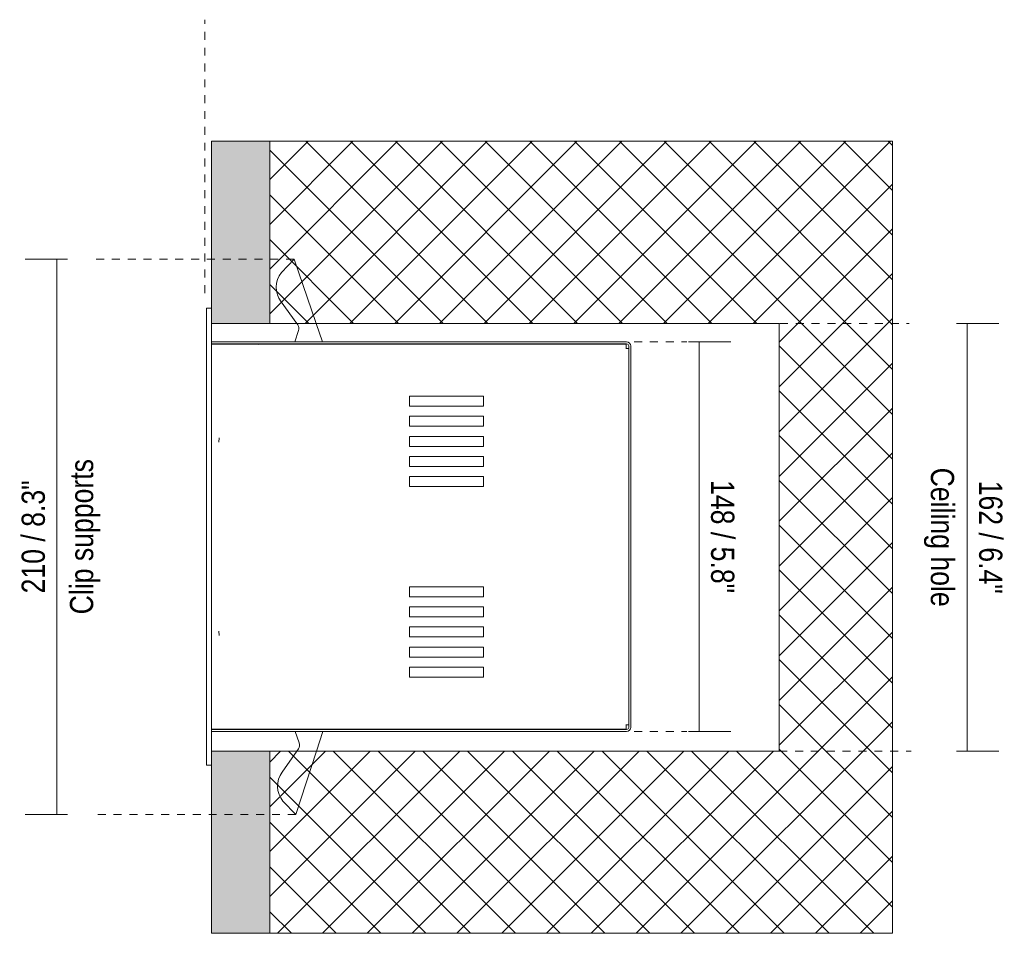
# Model space of a CAD drawing. Header units: millimetres. Extents: x -6729 to -5164, y -1261 to 6775.
# Tile 8 of 8: x -6338 to -5965, y 6429 to 6775. Entities that reach past the tile are written whole.
import ezdxf

# ---------------------------------------------------------------- set-up
doc = ezdxf.new("R2010")
doc.units = ezdxf.units.MM
doc.linetypes.add('Dash', pattern=[6, 3, -3])
doc.layers.add('A-ANNO-DIMS', color=7, linetype='Dash', lineweight=9, true_color=0xd2d2d2)
for name, color, linetype, lineweight in [('A-ANNO-DIMS-4', 7, 'Continuous', 9), ('A-DETL-GENF', 7, 'Continuous', 9), ('E-LITE-EQPM', 7, 'Continuous', 20)]:
    doc.layers.add(name, color=color, linetype=linetype, lineweight=lineweight)
doc.styles.add('Arial Narrow', font='ARIALN.TTF', dxfattribs={"height": 8.8})
doc.dimstyles.new('FARO_-_2_2mm_Arial_Narrow_mm_Inch_Left', dxfattribs={"dimscale": 304.8, "dimtxt": 9.006193, "dimasz": 0, "dimexe": 0.03937, "dimexo": 0.0625, "dimgap": 0.006562, "dimtad": 1, "dimdec": 0, "dimzin": 0, "dimdsep": 46, "dimtxsty": 'Arial Narrow', "dimblk1": 'NONE', "dimblk2": 'NONE', "dimsah": 1, "dimcen": 0.09, "dimadec": 0, "dimazin": 0, "dimtfac": 1, "dimtdec": 4, "dimtix": 1, "dimtmove": 0, "dimatfit": 3, "dimfxl": 0.013123, "dimfxlon": 1, "dimtvp": 1, "dimtolj": 1, "dimtzin": 0, "dimarcsym": 2})
doc.dimstyles.new('FARO_-_2_2mm_Arial_Narrow_mm_Inch_Right', dxfattribs={"dimscale": 304.8, "dimtxt": 9.006193, "dimasz": 0, "dimexe": 0.03937, "dimexo": 0.0625, "dimgap": 0.006562, "dimtad": 1, "dimdec": 0, "dimzin": 0, "dimdsep": 46, "dimtxsty": 'Arial Narrow', "dimblk1": 'NONE', "dimblk2": 'NONE', "dimsah": 1, "dimcen": 0.09, "dimadec": 0, "dimazin": 0, "dimtfac": 1, "dimtdec": 4, "dimtix": 1, "dimtmove": 0, "dimatfit": 3, "dimfxl": 0.013123, "dimfxlon": 1, "dimtvp": 1, "dimtolj": 1, "dimtzin": 0, "dimarcsym": 2})

# ---------------------------------------------------------------- blocks, each defined once
blk = doc.blocks.new('034008501 - 034008501 COLIN-1 White downlight LED 18_25W 2700K 20_ 2100_2775 lm-558363-Planta_PDF')
at = {"layer": 'E-LITE-EQPM'}
for p, q in [((-3237.73, 6684.63), (-3242.54, 6679.53)), ((-3229.36, 6660.26), (-3237.73, 6684.63)), ((-3242.65, 6668.49), (-3236.71, 6660.26)), ((-3270.96, 6493), (-3270.96, 6666)), ((-3268.96, 6666), (-3270.96, 6666)), ((-3268.96, 6660.26), (-3268.96, 6498.26)), ((-3236.03, 6657.57), (-3237.45, 6653.29)), ((-3236.71, 6660.26), (-3236.37, 6659.78)), ((-3226.97, 6653.29), (-3229.36, 6660.26)), ((-3111.78, 6653.29), (-3268.96, 6653.29)), ((-3268.96, 6652.49), (-3111.78, 6652.49)), ((-3111.96, 6652.35), (-3268.96, 6652.35)), ((-3250.13, 6652.34), (-3250.13, 6652.49)), ((-3156.34, 6652.49), (-3156.34, 6652.35)), ((-3112.11, 6650.75), (-3111.01, 6650.75)), ((-3111.96, 6652.35), (-3111.96, 6650.75)), ((-3111.01, 6651.72), (-3111.01, 6507.27)), ((-3110.21, 6507.27), (-3110.21, 6651.72)), ((-3193.96, 6628.9), (-3193.96, 6632.7)), ((-3193.96, 6632.7), (-3165.96, 6632.7)), ((-3165.96, 6632.7), (-3165.96, 6628.9)), ((-3165.96, 6628.9), (-3193.96, 6628.9)), ((-3193.96, 6621.3), (-3193.96, 6625.1)), ((-3193.96, 6625.1), (-3165.96, 6625.1)), ((-3165.96, 6625.1), (-3165.96, 6621.3)), ((-3165.96, 6621.3), (-3193.96, 6621.3)), ((-3193.96, 6613.7), (-3193.96, 6617.5)), ((-3193.96, 6617.5), (-3165.96, 6617.5)), ((-3165.96, 6617.5), (-3165.96, 6613.7)), ((-3165.96, 6613.7), (-3193.96, 6613.7)), ((-3193.96, 6606.1), (-3193.96, 6609.9)), ((-3193.96, 6609.9), (-3165.96, 6609.9)), ((-3165.96, 6609.9), (-3165.96, 6606.1)), ((-3165.96, 6606.1), (-3193.96, 6606.1)), ((-3193.96, 6598.5), (-3193.96, 6602.3)), ((-3193.96, 6602.3), (-3165.96, 6602.3)), ((-3165.96, 6602.3), (-3165.96, 6598.5)), ((-3165.96, 6598.5), (-3193.96, 6598.5)), ((-3193.96, 6560.5), (-3165.96, 6560.5)), ((-3193.96, 6556.7), (-3193.96, 6560.5)), ((-3165.96, 6560.5), (-3165.96, 6556.7)), ((-3165.96, 6556.7), (-3193.96, 6556.7)), ((-3193.96, 6552.9), (-3165.96, 6552.9)), ((-3193.96, 6549.1), (-3193.96, 6552.9)), ((-3165.96, 6552.9), (-3165.96, 6549.1)), ((-3165.96, 6549.1), (-3193.96, 6549.1)), ((-3193.96, 6545.3), (-3165.96, 6545.3)), ((-3193.96, 6541.5), (-3193.96, 6545.3)), ((-3165.96, 6545.3), (-3165.96, 6541.5)), ((-3165.96, 6541.5), (-3193.96, 6541.5)), ((-3193.96, 6537.7), (-3165.96, 6537.7)), ((-3193.96, 6533.9), (-3193.96, 6537.7)), ((-3165.96, 6537.7), (-3165.96, 6533.9)), ((-3165.96, 6533.9), (-3193.96, 6533.9)), ((-3193.96, 6530.1), (-3165.96, 6530.1)), ((-3193.96, 6526.3), (-3193.96, 6530.1)), ((-3165.96, 6530.1), (-3165.96, 6526.3)), ((-3165.96, 6526.3), (-3193.96, 6526.3)), ((-3111.01, 6508.24), (-3112.11, 6508.24)), ((-3111.96, 6508.24), (-3111.96, 6506.64)), ((-3268.96, 6506.64), (-3111.96, 6506.64)), ((-3111.78, 6506.5), (-3268.96, 6506.5)), ((-3268.96, 6505.7), (-3111.78, 6505.7)), ((-3250.13, 6506.5), (-3250.13, 6506.64)), ((-3235.82, 6501.35), (-3237.34, 6505.7)), ((-3226.86, 6505.7), (-3229.28, 6498.26)), ((-3156.34, 6506.64), (-3156.34, 6506.5)), ((-3242.25, 6490.32), (-3236.73, 6498.26)), ((-3229.28, 6498.26), (-3237.07, 6474.26)), ((-3236.73, 6498.26), (-3236.12, 6499.13)), ((-3270.96, 6493), (-3268.96, 6493)), ((-3237.07, 6474.26), (-3241.96, 6479.28))]:
    blk.add_line(p, q, dxfattribs=at)
for centre, radius, start, end in [((-3235.44, 6673.94), 9.04, 141.7933, 217.0685), ((-3238.41, 6658.33), 2.5, 342.2593, 35.3641), ((-3111.78, 6651.72), 1.57, 0, 90), ((-3253.33, 6650.64), 1.88, 66.2053, 78.7751), ((-3253.33, 6650.64), 2.68, 39.6105, 42.479), ((-3111.78, 6651.72), 0.77, 0, 90), ((-3253.33, 6508.35), 1.88, 281.2249, 293.7947), ((-3253.33, 6508.35), 2.68, 317.521, 320.2274), ((-3111.78, 6507.27), 0.77, 270, 0), ((-3111.78, 6507.27), 1.57, 270, 0), ((-3238.18, 6500.55), 2.5, 325.5914, 18.6962), ((-3234.95, 6484.99), 9.04, 143.887, 219.1623)]:
    blk.add_arc(centre, radius, start, end, dxfattribs=at)
blk = doc.blocks.new('034008501 - 034008501 COLIN-1 White downlight LED 18_25W 2700K 20_ 2100_2775 lm-614297-Planta_PDF')
at = {"layer": 'E-LITE-EQPM'}
for p, q in [((-3237.73, 6684.63), (-3242.54, 6679.53)), ((-3229.36, 6660.26), (-3237.73, 6684.63)), ((-3242.65, 6668.49), (-3236.71, 6660.26)), ((-3270.96, 6493), (-3270.96, 6666)), ((-3268.96, 6666), (-3270.96, 6666)), ((-3268.96, 6660.26), (-3268.96, 6498.26)), ((-3236.03, 6657.57), (-3237.45, 6653.29)), ((-3236.71, 6660.26), (-3236.37, 6659.78)), ((-3226.97, 6653.29), (-3229.36, 6660.26)), ((-3111.78, 6653.29), (-3268.96, 6653.29)), ((-3268.96, 6652.49), (-3111.78, 6652.49)), ((-3111.96, 6652.35), (-3268.96, 6652.35)), ((-3112.11, 6650.75), (-3111.01, 6650.75)), ((-3111.96, 6652.35), (-3111.96, 6650.75)), ((-3111.01, 6651.72), (-3111.01, 6507.27)), ((-3111.01, 6508.24), (-3111.01, 6650.75)), ((-3110.21, 6507.27), (-3110.21, 6651.72)), ((-3193.96, 6628.9), (-3193.96, 6632.7)), ((-3193.96, 6632.7), (-3165.96, 6632.7)), ((-3165.96, 6632.7), (-3165.96, 6628.9)), ((-3165.96, 6628.9), (-3193.96, 6628.9)), ((-3193.96, 6621.3), (-3193.96, 6625.1)), ((-3193.96, 6625.1), (-3165.96, 6625.1)), ((-3165.96, 6625.1), (-3165.96, 6621.3)), ((-3165.96, 6621.3), (-3193.96, 6621.3)), ((-3266.09, 6616.88), (-3266.28, 6615.27)), ((-3193.96, 6613.7), (-3193.96, 6617.5)), ((-3193.96, 6617.5), (-3165.96, 6617.5)), ((-3165.96, 6617.5), (-3165.96, 6613.7)), ((-3165.96, 6613.7), (-3193.96, 6613.7)), ((-3193.96, 6606.1), (-3193.96, 6609.9)), ((-3193.96, 6609.9), (-3165.96, 6609.9)), ((-3165.96, 6609.9), (-3165.96, 6606.1)), ((-3165.96, 6606.1), (-3193.96, 6606.1)), ((-3193.96, 6598.5), (-3193.96, 6602.3)), ((-3193.96, 6602.3), (-3165.96, 6602.3)), ((-3165.96, 6602.3), (-3165.96, 6598.5)), ((-3165.96, 6598.5), (-3193.96, 6598.5)), ((-3193.96, 6560.5), (-3165.96, 6560.5)), ((-3193.96, 6556.7), (-3193.96, 6560.5)), ((-3165.96, 6560.5), (-3165.96, 6556.7)), ((-3165.96, 6556.7), (-3193.96, 6556.7)), ((-3193.96, 6552.9), (-3165.96, 6552.9)), ((-3193.96, 6549.1), (-3193.96, 6552.9)), ((-3165.96, 6552.9), (-3165.96, 6549.1)), ((-3165.96, 6549.1), (-3193.96, 6549.1)), ((-3193.96, 6545.3), (-3165.96, 6545.3)), ((-3193.96, 6541.5), (-3193.96, 6545.3)), ((-3165.96, 6545.3), (-3165.96, 6541.5)), ((-3266.28, 6543.72), (-3266.09, 6542.11)), ((-3165.96, 6541.5), (-3193.96, 6541.5)), ((-3193.96, 6537.7), (-3165.96, 6537.7)), ((-3193.96, 6533.9), (-3193.96, 6537.7)), ((-3165.96, 6537.7), (-3165.96, 6533.9)), ((-3165.96, 6533.9), (-3193.96, 6533.9)), ((-3193.96, 6530.1), (-3165.96, 6530.1)), ((-3193.96, 6526.3), (-3193.96, 6530.1)), ((-3165.96, 6530.1), (-3165.96, 6526.3)), ((-3165.96, 6526.3), (-3193.96, 6526.3)), ((-3111.01, 6508.24), (-3112.11, 6508.24)), ((-3111.96, 6508.24), (-3111.96, 6506.64)), ((-3268.96, 6506.64), (-3111.96, 6506.64)), ((-3111.78, 6506.5), (-3268.96, 6506.5)), ((-3268.96, 6505.7), (-3111.78, 6505.7)), ((-3235.82, 6501.35), (-3237.34, 6505.7)), ((-3226.86, 6505.7), (-3229.28, 6498.26)), ((-3242.25, 6490.32), (-3236.73, 6498.26)), ((-3229.28, 6498.26), (-3237.07, 6474.26)), ((-3236.73, 6498.26), (-3236.12, 6499.13)), ((-3270.96, 6493), (-3268.96, 6493)), ((-3237.07, 6474.26), (-3241.96, 6479.28))]:
    blk.add_line(p, q, dxfattribs=at)
for centre, radius, start, end in [((-3235.44, 6673.94), 9.04, 141.7933, 217.0685), ((-3238.41, 6658.33), 2.5, 342.2593, 35.3641), ((-3111.78, 6651.72), 1.57, 0, 90), ((-3253.33, 6650.64), 1.88, 66.2053, 78.7751), ((-3253.33, 6650.64), 2.68, 39.6105, 42.479), ((-3111.78, 6651.72), 0.77, 0, 90), ((-3253.33, 6508.35), 1.88, 281.2249, 293.7947), ((-3253.33, 6508.35), 2.68, 317.521, 320.2274), ((-3111.78, 6507.27), 0.77, 270, 0), ((-3111.78, 6507.27), 1.57, 270, 0), ((-3238.18, 6500.55), 2.5, 325.5914, 18.6962), ((-3234.95, 6484.99), 9.04, 143.887, 219.1623)]:
    blk.add_arc(centre, radius, start, end, dxfattribs=at)
blk = doc.blocks.new('DIMBLOCK6-Planta_PDF')
at = {"layer": 'A-ANNO-DIMS-4', "color": 251, "true_color": 0x5b5b5b, "transparency": 16777216}
for p, q in [((-6320.22, 6684.63), (-6336.22, 6684.63)), ((-6324.22, 6684.63), (-6324.22, 6474.26)), ((-6324.22, 6684.63), (-6320.22, 6684.63)), ((-6320.22, 6474.26), (-6336.22, 6474.26)), ((-6324.22, 6474.26), (-6320.22, 6474.26))]:
    blk.add_line(p, q, dxfattribs=at)
at = {"layer": 'A-ANNO-DIMS-4', "color": 0, "transparency": 16777216, "char_height": 8.8, "attachment_point": 1, "rotation": 90, "line_spacing_factor": 0.974696, "style": 'Arial Narrow'}
for s, insert, width in [('Clip supports', (-6319.29, 6550.07), 70.5056), ('210 / 8.3"', (-6337.59, 6558), 51.464)]:
    blk.add_mtext(s, dxfattribs=dict(at, insert=insert, width=width))
blk = doc.blocks.new('_None')
blk = doc.blocks.new('DIMBLOCK7-Planta_PDF')
at = {"layer": 'A-ANNO-DIMS-4', "color": 251, "true_color": 0x5b5b5b, "transparency": 16777216}
for p, q in [((-6085.03, 6653.29), (-6069.03, 6653.29)), ((-6081.03, 6653.29), (-6085.03, 6653.29)), ((-6081.03, 6505.7), (-6081.03, 6653.29)), ((-6085.03, 6505.7), (-6069.03, 6505.7)), ((-6081.03, 6505.7), (-6085.03, 6505.7))]:
    blk.add_line(p, q, dxfattribs=at)
at = {"layer": 'A-ANNO-DIMS-4', "color": 0, "transparency": 16777216, "insert": (-6067.66, 6600.94), "char_height": 8.8, "width": 51.464, "attachment_point": 1, "rotation": 270, "line_spacing_factor": 0.974696, "style": 'Arial Narrow'}
blk.add_mtext('148 / 5.8"', dxfattribs=at)
blk = doc.blocks.new('DIMBLOCK8-Planta_PDF')
at = {"layer": 'A-ANNO-DIMS-4', "color": 251, "true_color": 0x5b5b5b, "transparency": 16777216}
for p, q in [((-5983.5, 6660.26), (-5967.5, 6660.26)), ((-5979.5, 6660.26), (-5983.5, 6660.26)), ((-5979.5, 6498.26), (-5979.5, 6660.26)), ((-5983.5, 6498.26), (-5967.5, 6498.26)), ((-5979.5, 6498.26), (-5983.5, 6498.26))]:
    blk.add_line(p, q, dxfattribs=at)
at = {"layer": 'A-ANNO-DIMS-4', "color": 0, "transparency": 16777216, "char_height": 8.8, "attachment_point": 1, "rotation": 270, "line_spacing_factor": 0.974696, "style": 'Arial Narrow'}
for s, insert, width in [('Ceiling hole', (-5984.42, 6605.63), 63.3007), ('162 / 6.4"', (-5966.13, 6600.7), 51.464)]:
    blk.add_mtext(s, dxfattribs=dict(at, insert=insert, width=width))

msp = doc.modelspace()

# ---------------------------------------------------------------- hatches: boundary and pattern name
at = {"layer": 'A-DETL-GENF', "true_color": 0xc0c0c0}
h = msp.add_hatch(color=9, dxfattribs=at)
h.paths.add_polyline_path([(-6243.62, 6429.26), (-6243.62, 6498.26), (-6265.62, 6498.26), (-6265.62, 6429.26), (-6256.63, 6429.26)])
h.paths.add_polyline_path([(-6265.62, 6660.26), (-6243.62, 6660.26), (-6243.62, 6729.26), (-6265.62, 6729.26), (-6265.62, 6680)])
at = {"layer": 'A-DETL-GENF', "true_color": 0xaaaaaa}
h = msp.add_hatch(dxfattribs=at)
h.set_pattern_fill('FP_1', color=253, style=0, pattern_type=2)
h.set_pattern_definition([(45, (-2996.656, 0), (-8.485281, 8.485281), []), (135, (-2996.656, 0), (-8.485281, -8.485281), [])])
h.paths.add_polyline_path([(-6153.94, 6429.26), (-6007.72, 6429.26), (-6007.72, 6729.26), (-6243.62, 6729.26), (-6243.62, 6660.26), (-6050.62, 6660.26), (-6050.62, 6498.26), (-6243.62, 6498.26), (-6243.62, 6429.26), (-6205.29, 6429.26)])

# ---------------------------------------------------------------- linework, layer by layer
at = {"layer": 'A-ANNO-DIMS'}
for p, q in [((-6268.21, 6671.72), (-6268.21, 6775.32)), ((-6234.39, 6684.63), (-6309.39, 6684.63)), ((-6056.38, 6660.26), (-6001.38, 6660.26)), ((-6105.62, 6653.29), (-6085.62, 6653.29)), ((-6105.62, 6505.7), (-6085.62, 6505.7)), ((-6050.62, 6498.26), (-6000.62, 6498.26)), ((-6233.73, 6474.26), (-6308.73, 6474.26))]:
    msp.add_line(p, q, dxfattribs=at)
at = {"layer": 'A-ANNO-DIMS', "color": 9, "linetype": 'Continuous', "true_color": 0xc8c8c8}
for p, q in [((-6007.72, 6729.26), (-6243.62, 6729.26)), ((-6007.72, 6429.26), (-6007.72, 6729.26)), ((-6050.62, 6660.26), (-6050.62, 6579.26)), ((-6050.62, 6579.26), (-6050.62, 6498.26)), ((-6243.62, 6429.26), (-6007.72, 6429.26))]:
    msp.add_line(p, q, dxfattribs=at)
at = {"layer": 'E-LITE-EQPM'}
for p, q in [((-6243.62, 6729.26), (-6265.62, 6729.26)), ((-6265.62, 6729.26), (-6265.62, 6660.26)), ((-6243.62, 6660.26), (-6243.62, 6729.26)), ((-6265.62, 6660.26), (-6243.62, 6660.26)), ((-6265.62, 6498.26), (-6265.62, 6429.26)), ((-6243.62, 6498.26), (-6265.62, 6498.26)), ((-6243.62, 6429.26), (-6243.62, 6498.26)), ((-6265.62, 6429.26), (-6243.62, 6429.26))]:
    msp.add_line(p, q, dxfattribs=at)
at = {"layer": 'E-LITE-EQPM', "color": 253, "true_color": 0xaaaaaa}
for p, q in [((-6243.62, 6660.26), (-6050.62, 6660.26)), ((-6050.62, 6498.26), (-6243.62, 6498.26))]:
    msp.add_line(p, q, dxfattribs=at)

# ---------------------------------------------------------------- block references
at = {"layer": 'E-LITE-EQPM'}
for name in ['034008501 - 034008501 COLIN-1 White downlight LED 18_25W 2700K 20_ 2100_2775 lm-558363-Planta_PDF', '034008501 - 034008501 COLIN-1 White downlight LED 18_25W 2700K 20_ 2100_2775 lm-614297-Planta_PDF']:
    msp.add_blockref(name, (-2996.66, 0), dxfattribs=at)

# ---------------------------------------------------------------- dimensions: what is measured, and where the dimension line sits
at = {"layer": 'A-ANNO-DIMS', "color": 251, "linetype": 'Continuous', "true_color": 0x5b5b5b}
for base, p1, p2, text, dimstyle, override, picture, middle in [((-6324.22, 6474.26), (-6320.22, 6684.63), (-6320.22, 6474.26), '<>\\XClip supports', 'FARO_-_2_2mm_Arial_Narrow_mm_Inch_Left', {"dimpost": '<>', "dimfxl": 210.366115}, 'DIMBLOCK6-Planta_PDF', (-6324.22, 6579.45)), ((-5979.5, 6660.26), (-5983.5, 6498.26), (-5983.5, 6660.26), '<>\\XCeiling hole', 'FARO_-_2_2mm_Arial_Narrow_mm_Inch_Right', {"dimtad": 4, "dimpost": '<>', "dimfxl": 162}, 'DIMBLOCK8-Planta_PDF', (-5979.5, 6579.26))]:
    dim = msp.add_linear_dim(base=base, p1=p1, p2=p2, angle=90, text=text, dimstyle=dimstyle, override=override, dxfattribs=at)
    dim.commit()
    dim.dimension.update_dxf_attribs({"geometry": picture, "text_midpoint": middle})
dim = msp.add_linear_dim(base=(-6081.03, 6653.29), p1=(-6085.03, 6505.7), p2=(-6085.03, 6653.29), angle=90, dimstyle='FARO_-_2_2mm_Arial_Narrow_mm_Inch_Right', override={"dimtad": 4, "dimpost": '<>', "dimfxl": 147.586726}, dxfattribs=at)
dim.commit()
dim.dimension.update_dxf_attribs({"geometry": 'DIMBLOCK7-Planta_PDF', "text_midpoint": (-6073.33, 6579.5)})

doc.saveas('drawing.dxf')
